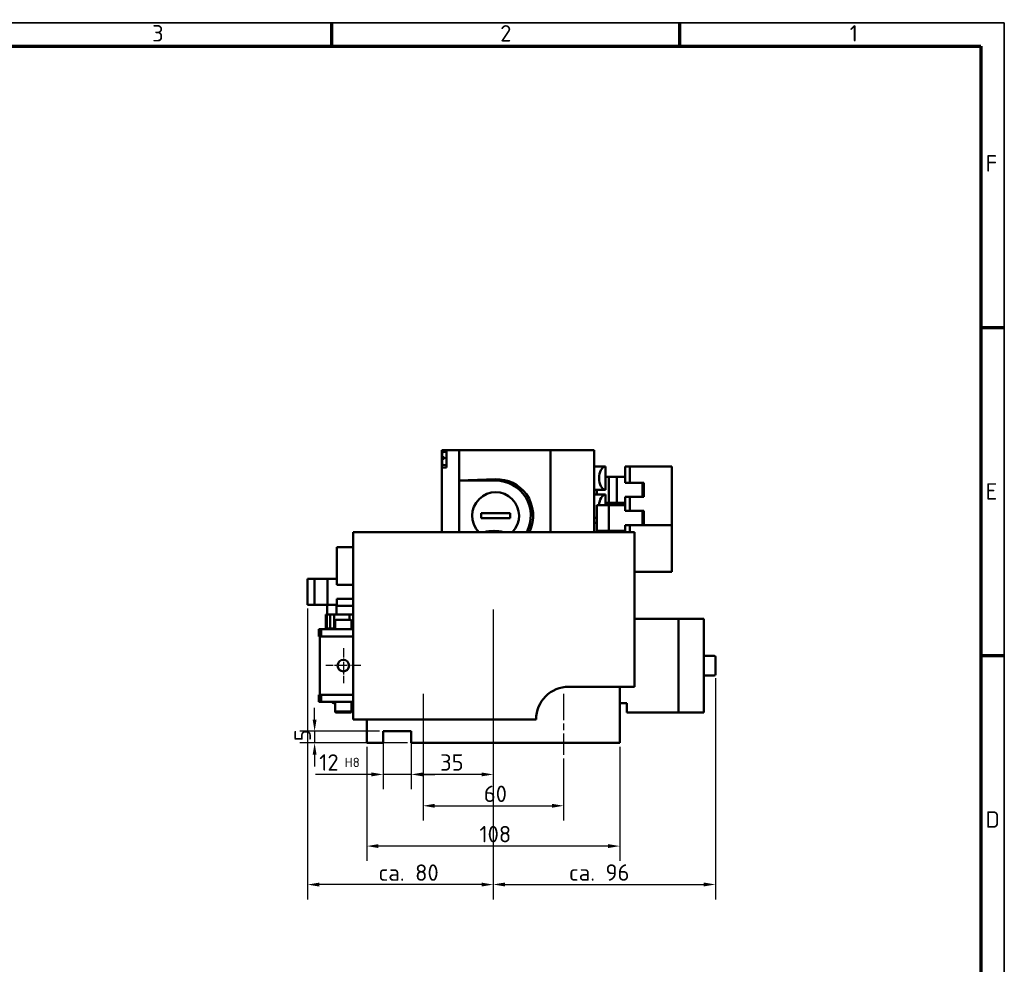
# Model space of a CAD drawing. Header units: millimetres. Extents: x 10 to 1178, y 10 to 831.
# Tile 5 of 5: x 758 to 1178, y 428 to 831. Entities that reach past the tile are written whole.
import ezdxf

# ---------------------------------------------------------------- set-up
doc = ezdxf.new("R2010")
doc.units = ezdxf.units.MM
doc.header["$LTSCALE"] = 2
doc.linetypes.add('CHAIN', pattern=[0.3543, 0.2362, -0.0295, 0.0591, -0.0295])
doc.layers.get('0').update_dxf_attribs({"lineweight": 25})
for name, color, linetype, lineweight in [('Bemaßung (ISO)', 7, 'Continuous', 25), ('Mittellinie (ISO)', 7, 'Continuous', 25), ('Mittelpunktmarkierung (ISO)', 7, 'Continuous', 25), ('Rahmen (ISO)', 7, 'Continuous', 70), ('Sichtbar (ISO)', 7, 'Continuous', 50), ('Symbol (ISO)', 7, 'Continuous', 25)]:
    doc.layers.add(name, color=color, linetype=linetype, lineweight=lineweight)
doc.styles.add('Notiztext (DIN)', font='isocpeur.ttf')
doc.dimstyles.new('Standard (DIN)', dxfattribs={"dimscale": 2, "dimtxt": 3.5, "dimasz": 2.5, "dimexe": 3.175, "dimexo": 0.8, "dimgap": 0.8, "dimtad": 1, "dimdec": 3, "dimrnd": 1e-08, "dimtxsty": 'Notiztext (DIN)', "dimcen": 0.09, "dimdle": 10, "dimclrd": 256, "dimclre": 256, "dimclrt": 256, "dimazin": 2, "dimtfac": 0.571429, "dimtdec": 3, "dimtmove": 0, "dimatfit": 3, "dimfxl": 1, "dimtolj": 1, "dimlwd": -1, "dimlwe": -1, "dimarcsym": 0})

# ---------------------------------------------------------------- blocks, each defined once
blk = doc.blocks.new('Ränder Hagen+Goebel Rahmen')
at = {"layer": 'Rahmen (ISO)', "linetype": 'Continuous', "lineweight": 35}
for p, q in [((5, 415), (589, 415)), ((589, 415), (589, 5))]:
    blk.add_line(p, q, dxfattribs=at)
at = {"layer": 'Rahmen (ISO)'}
for p, q in [((445.5, 410), (445.5, 415)), ((519.75, 410), (519.75, 415)), ((10, 410), (584, 410)), ((584, 410), (584, 10)), ((584, 350), (589, 350)), ((584, 280), (589, 280))]:
    blk.add_line(p, q, dxfattribs=at)
at = {"layer": 'Symbol (ISO)', "char_height": 3.5, "style": 'Notiztext (DIN)'}
for s, insert, attachment_point in [('3', (408.375, 411), 8), ('2', (482.625, 411), 8), ('1', (556.875, 411), 8), ('F', (585, 385), 4), ('E', (585, 315), 4), ('D', (585, 245), 4)]:
    blk.add_mtext(s, dxfattribs=dict(at, insert=insert, attachment_point=attachment_point))
blk = doc.blocks.new('*D13')
at = {"layer": 'Bemaßung (ISO)'}
for p, q in [((959.9, 578.06), (959.9, 502.89)), ((924.9, 521.06), (924.9, 502.89)), ((954.9, 509.24), (929.9, 509.24))]:
    blk.add_line(p, q, dxfattribs=at)
for points in [[(929.9, 510.07), (929.9, 508.41), (924.9, 509.24)], [(954.9, 510.07), (954.9, 508.41), (959.9, 509.24)]]:
    blk.add_solid(points, dxfattribs=at)
at = {"layer": 'Defpoints', "color": 0}
for p in [(959.9, 579.66), (924.9, 522.66), (924.9, 509.24)]:
    blk.add_point(p, dxfattribs=at)
at = {"layer": 'Bemaßung (ISO)', "insert": (937.2, 517.84), "char_height": 7, "attachment_point": 1, "style": 'Notiztext (DIN)'}
blk.add_mtext('\\A1;35', dxfattribs=at)
blk = doc.blocks.new('*D14')
at = {"layer": 'Bemaßung (ISO)'}
for p, q in [((912.9, 526.06), (912.9, 502.9)), ((924.9, 526.06), (924.9, 502.9)), ((907.9, 509.25), (884, 509.25)), ((924.9, 509.25), (912.9, 509.25)), ((929.9, 509.25), (934.9, 509.25))]:
    blk.add_line(p, q, dxfattribs=at)
for points in [[(907.9, 510.08), (907.9, 508.42), (912.9, 509.25)], [(929.9, 510.08), (929.9, 508.42), (924.9, 509.25)]]:
    blk.add_solid(points, dxfattribs=at)
at = {"layer": 'Defpoints', "color": 0}
for p in [(912.9, 527.66), (924.9, 527.66), (924.9, 509.25)]:
    blk.add_point(p, dxfattribs=at)
at = {"layer": 'Bemaßung (ISO)', "insert": (885.6, 517.85), "char_height": 7, "attachment_point": 1, "style": 'Notiztext (DIN)'}
blk.add_mtext('\\A1;12\\fISOCPEUR|b0|i0;\\H4.0000; H8', dxfattribs=at)
blk = doc.blocks.new('*D22')
at = {"layer": 'Bemaßung (ISO)'}
for p, q in [((929.9, 542.06), (929.9, 489.51)), ((989.9, 516.06), (989.9, 489.51)), ((934.9, 495.86), (984.9, 495.86))]:
    blk.add_line(p, q, dxfattribs=at)
for points in [[(934.9, 496.69), (934.9, 495.03), (929.9, 495.86)], [(984.9, 496.69), (984.9, 495.03), (989.9, 495.86)]]:
    blk.add_solid(points, dxfattribs=at)
at = {"layer": 'Defpoints', "color": 0}
for p in [(929.9, 543.66), (989.9, 517.66), (989.9, 495.86)]:
    blk.add_point(p, dxfattribs=at)
at = {"layer": 'Bemaßung (ISO)', "insert": (955.86, 504.46), "char_height": 7, "attachment_point": 1, "style": 'Notiztext (DIN)'}
blk.add_mtext('\\A1;60', dxfattribs=at)
blk = doc.blocks.new('*D23')
at = {"layer": 'Bemaßung (ISO)'}
for p, q in [((905.9, 521.06), (905.9, 472.31)), ((1013.9, 521.06), (1013.9, 472.31)), ((1008.9, 478.66), (910.9, 478.66))]:
    blk.add_line(p, q, dxfattribs=at)
for points in [[(910.9, 479.5), (910.9, 477.83), (905.9, 478.66)], [(1008.9, 479.5), (1008.9, 477.83), (1013.9, 478.66)]]:
    blk.add_solid(points, dxfattribs=at)
at = {"layer": 'Defpoints', "color": 0}
for p in [(905.9, 522.66), (1013.9, 522.66), (905.9, 478.66)]:
    blk.add_point(p, dxfattribs=at)
at = {"layer": 'Bemaßung (ISO)', "insert": (953.97, 487.26), "char_height": 7, "attachment_point": 1, "style": 'Notiztext (DIN)'}
blk.add_mtext('\\A1;108', dxfattribs=at)
blk = doc.blocks.new('*D24')
at = {"layer": 'Bemaßung (ISO)'}
for p, q in [((883.64, 532.66), (883.64, 537.66)), ((911.3, 527.66), (877.29, 527.66)), ((883.64, 527.66), (883.64, 522.66)), ((923.3, 522.66), (877.29, 522.66)), ((883.64, 517.66), (883.64, 512.66))]:
    blk.add_line(p, q, dxfattribs=at)
for points in [[(882.81, 532.66), (884.47, 532.66), (883.64, 527.66)], [(882.81, 517.66), (884.47, 517.66), (883.64, 522.66)]]:
    blk.add_solid(points, dxfattribs=at)
at = {"layer": 'Defpoints', "color": 0}
for p in [(912.9, 527.66), (883.64, 522.66), (924.9, 522.66)]:
    blk.add_point(p, dxfattribs=at)
at = {"layer": 'Bemaßung (ISO)', "insert": (875.04, 523.41), "char_height": 7, "attachment_point": 1, "rotation": 90, "style": 'Notiztext (DIN)'}
blk.add_mtext('\\A1;5', dxfattribs=at)
blk = doc.blocks.new('*D25')
at = {"layer": 'Bemaßung (ISO)'}
for p, q in [((880.65, 580.06), (880.65, 455.88)), ((959.9, 578.06), (959.9, 455.88)), ((954.9, 462.23), (885.65, 462.23))]:
    blk.add_line(p, q, dxfattribs=at)
for points in [[(885.65, 463.07), (885.65, 461.4), (880.65, 462.23)], [(954.9, 463.07), (954.9, 461.4), (959.9, 462.23)]]:
    blk.add_solid(points, dxfattribs=at)
at = {"layer": 'Defpoints', "color": 0}
for p in [(880.65, 581.66), (959.9, 579.66), (880.65, 462.23)]:
    blk.add_point(p, dxfattribs=at)
at = {"layer": 'Bemaßung (ISO)', "insert": (906.45, 470.84), "char_height": 7, "attachment_point": 1, "style": 'Notiztext (DIN)'}
blk.add_mtext('\\A1; ca. 80', dxfattribs=at)
blk = doc.blocks.new('*D26')
at = {"layer": 'Bemaßung (ISO)'}
for p, q in [((959.9, 578.06), (959.9, 455.93)), ((1054.7, 550.31), (1054.7, 455.93)), ((964.9, 462.28), (1049.7, 462.28))]:
    blk.add_line(p, q, dxfattribs=at)
for points in [[(964.9, 463.11), (964.9, 461.45), (959.9, 462.28)], [(1049.7, 463.11), (1049.7, 461.45), (1054.7, 462.28)]]:
    blk.add_solid(points, dxfattribs=at)
at = {"layer": 'Defpoints', "color": 0}
for p in [(959.9, 579.66), (1054.7, 551.91), (1054.7, 462.28)]:
    blk.add_point(p, dxfattribs=at)
at = {"layer": 'Bemaßung (ISO)', "insert": (987.73, 470.88), "char_height": 7, "attachment_point": 1, "style": 'Notiztext (DIN)'}
blk.add_mtext('\\A1; ca. 96', dxfattribs=at)

msp = doc.modelspace()

# ---------------------------------------------------------------- linework, layer by layer
at = {"layer": 'Mittellinie (ISO)', "linetype": 'CHAIN', "ltscale": 23.990969}
for p, q in [((959.9009, 579.6645), (959.9009, 517.6645)), ((929.9009, 543.6645), (929.9009, 517.6645)), ((989.9009, 543.6645), (989.9009, 517.6645))]:
    msp.add_line(p, q, dxfattribs=at)
at = {"layer": 'Mittelpunktmarkierung (ISO)', "linetype": 'CHAIN', "ltscale": 8.287841}
for p, q in [((895.9009, 563.123), (895.9009, 548.206)), ((903.3594, 555.6645), (888.4424, 555.6645))]:
    msp.add_line(p, q, dxfattribs=at)
at = {"layer": 'Sichtbar (ISO)'}
for p, q in [((937.9009, 647.5645), (937.9009, 644.2645)), ((939.9009, 647.5645), (937.9009, 647.5645)), ((939.9009, 647.5645), (939.9009, 640.2645)), ((945.4009, 647.5645), (939.9009, 647.5645)), ((945.4009, 647.5645), (945.4009, 647.6645)), ((982.3707, 647.6645), (945.4009, 647.6645)), ((945.4009, 647.5645), (945.4009, 612.6645)), ((982.3707, 647.6645), (984.3009, 647.6645)), ((984.9707, 647.6645), (984.3009, 647.6645)), ((984.3009, 612.6645), (984.3009, 647.6645)), ((989.8271, 647.6645), (984.9707, 647.6645)), ((992.0441, 647.6645), (989.8271, 647.6645)), ((999.3963, 647.6645), (992.0441, 647.6645)), ((1001.5093, 647.6645), (999.3963, 647.6645)), ((1001.9009, 647.6645), (1001.5093, 647.6645)), ((1001.9009, 647.6645), (1002.9009, 647.6645)), ((1002.9009, 612.6645), (1002.9009, 647.6645)), ((937.9009, 644.2645), (937.9009, 640.2645)), ((938.1009, 644.6645), (938.1009, 646.2489)), ((938.1009, 644.6645), (938.5573, 644.6645)), ((938.5573, 643.8645), (938.1009, 643.8645)), ((938.1009, 641.8801), (938.1009, 643.8645)), ((938.5573, 646.747), (939.9009, 646.8645)), ((938.5573, 644.6645), (938.9109, 644.6645)), ((938.9109, 643.8645), (938.5573, 643.8645)), ((938.9109, 643.8645), (938.9109, 644.6645)), ((939.9009, 640.2645), (937.9009, 640.2645)), ((937.9009, 640.2645), (937.9009, 612.6645)), ((938.5573, 641.382), (939.9009, 641.2645)), ((1002.9009, 640.6545), (1007.8235, 640.6545)), ((1007.8235, 630.6745), (1007.8235, 640.6545)), ((1016.1509, 640.6645), (1018.1509, 640.6645)), ((1016.1509, 633.6645), (1016.1509, 640.6645)), ((1018.1509, 640.6645), (1018.1509, 633.6645)), ((1018.1509, 640.6645), (1036.1509, 640.6645)), ((1036.1509, 615.6645), (1036.1509, 640.6645)), ((945.4009, 634.6645), (960.9009, 635.2058)), ((960.9009, 634.6645), (945.4009, 634.6645)), ((1009.1509, 636.1645), (1007.8235, 636.1645)), ((1012.6509, 636.1645), (1009.1509, 636.1645)), ((1009.1509, 625.1645), (1009.1509, 636.1645)), ((1016.1509, 636.1645), (1012.6509, 636.1645)), ((1012.6509, 625.1645), (1012.6509, 636.1645)), ((1002.9009, 630.6745), (1007.8235, 630.6745)), ((1004.1509, 628.6545), (1004.1509, 630.6745)), ((1018.1509, 633.6645), (1016.1509, 633.6645)), ((1018.1509, 633.6645), (1024.1509, 633.6645)), ((1023.6509, 633.6645), (1024.1509, 633.1645)), ((1023.6509, 633.6645), (1023.6509, 627.6645)), ((1024.1509, 633.6645), (1024.1509, 627.6645)), ((1002.9009, 628.6545), (1007.8235, 628.6545)), ((1007.8235, 624.1645), (1007.8235, 628.6545)), ((1016.1509, 627.6645), (1018.1509, 627.6645)), ((1016.1509, 621.6645), (1016.1509, 627.6645)), ((1018.1509, 627.6645), (1018.1509, 621.6645)), ((1024.1509, 627.6645), (1018.1509, 627.6645)), ((1023.6509, 627.6645), (1024.1509, 628.1645)), ((1004.1509, 624.1645), (1004.1509, 613.1645)), ((1004.1509, 624.1645), (1009.1509, 624.1645)), ((1009.1509, 625.1645), (1007.8235, 625.1645)), ((1012.6509, 625.1645), (1009.1509, 625.1645)), ((1009.1509, 624.1645), (1009.1509, 613.1645)), ((1009.1509, 624.1645), (1016.1509, 624.1645)), ((1016.1509, 625.1645), (1012.6509, 625.1645)), ((954.7502, 620.6645), (967.0515, 620.6645)), ((967.0515, 618.6645), (954.7502, 618.6645)), ((1002.9009, 618.6745), (1004.1509, 618.6745)), ((1018.1509, 621.6645), (1016.1509, 621.6645)), ((1018.1509, 621.6645), (1024.1509, 621.6645)), ((1023.6509, 621.6645), (1023.6509, 615.6645)), ((1024.1509, 621.1645), (1023.6509, 621.6645)), ((1024.1509, 621.6645), (1024.1509, 615.6645)), ((1002.9009, 616.6545), (1004.1509, 616.6545)), ((1016.1509, 615.6645), (1018.1509, 615.6645)), ((1016.1509, 614.6645), (1016.1509, 615.6645)), ((1016.1509, 612.6645), (1016.1509, 614.6645)), ((1018.1509, 615.6645), (1018.1509, 612.6645)), ((1018.1509, 615.6645), (1036.1509, 615.6645)), ((1024.1509, 616.1645), (1023.6509, 615.6645)), ((1036.1509, 595.6645), (1036.1509, 615.6645)), ((900.1509, 532.6645), (900.1509, 612.6645)), ((900.1509, 612.6645), (1020.1509, 612.6645)), ((1004.1509, 613.1645), (1009.1509, 613.1645)), ((1007.8235, 612.6645), (1007.8235, 613.1645)), ((1009.1509, 613.1645), (1016.1509, 613.1645)), ((1020.1509, 612.6645), (1020.1509, 546.6645)), ((893.1509, 606.1645), (893.1509, 590.1645)), ((900.1509, 606.1645), (893.1509, 606.1645)), ((880.6509, 592.6645), (883.6509, 592.6645)), ((880.6509, 581.6645), (880.6509, 592.6645)), ((883.6509, 592.6645), (889.1509, 592.6645)), ((883.6509, 581.6645), (883.6509, 592.6645)), ((889.1509, 592.6645), (889.1509, 581.6645)), ((889.1509, 592.6645), (893.1509, 592.6645)), ((1020.1509, 595.6645), (1036.1509, 595.6645)), ((893.1509, 590.1645), (900.1509, 590.1645)), ((900.1509, 584.1645), (893.1509, 584.1645)), ((893.1509, 584.1645), (893.1509, 581.1645)), ((883.6509, 581.6645), (880.6509, 581.6645)), ((889.1509, 581.6645), (883.6509, 581.6645)), ((888.9509, 581.6645), (888.9509, 577.4645)), ((893.1509, 581.6645), (889.1509, 581.6645)), ((892.9509, 581.6645), (892.9509, 577.4645)), ((900.1509, 581.1645), (893.1509, 581.1645)), ((888.4009, 577.4645), (888.8627, 577.4645)), ((888.4009, 571.1645), (888.4009, 577.4645)), ((888.8627, 577.4645), (890.2742, 577.4645)), ((888.8627, 571.4645), (888.8627, 577.4645)), ((890.2742, 577.4645), (892.0364, 577.4645)), ((890.2742, 577.4645), (890.2742, 571.4645)), ((892.0364, 577.4645), (892.0364, 571.4645)), ((892.0364, 577.4645), (898.4921, 577.4645)), ((898.4921, 577.4645), (900.1509, 577.4645)), ((898.4921, 575.1645), (898.4921, 577.4645)), ((892.4009, 574.7645), (892.4009, 571.1645)), ((892.8009, 575.1645), (899.0009, 575.1645)), ((899.4009, 574.7645), (899.4009, 571.1645)), ((1038.9009, 575.6645), (1020.1509, 575.6645)), ((1038.9009, 535.6645), (1038.9009, 575.6645)), ((1049.7009, 575.6645), (1038.9009, 575.6645)), ((1038.9009, 575.6645), (1038.9009, 535.6645)), ((1049.7009, 575.6645), (1049.7009, 535.6645)), ((886.4009, 571.1645), (885.4009, 571.1645)), ((885.4009, 571.1645), (885.4009, 568.1645)), ((885.4009, 568.1645), (885.9009, 568.1645)), ((885.9009, 543.1645), (885.9009, 568.1645)), ((885.9009, 568.1645), (900.1509, 568.1645)), ((886.4009, 568.1645), (886.4009, 571.1645)), ((900.1509, 571.1645), (886.4009, 571.1645)), ((888.8627, 571.4645), (892.0364, 571.4645)), ((899.4009, 571.4645), (900.1509, 571.4645)), ((1054.2009, 559.9145), (1049.7009, 559.9145)), ((1054.7009, 559.4145), (1054.7009, 551.9145)), ((1054.2009, 551.4145), (1049.7009, 551.4145)), ((1020.1509, 546.6645), (992.1509, 546.6645)), ((1013.9009, 522.6645), (1013.9009, 546.6645)), ((885.9009, 543.1645), (885.4009, 543.1645)), ((885.4009, 543.1645), (885.4009, 540.1645)), ((900.1509, 543.1645), (885.9009, 543.1645)), ((886.4009, 540.1645), (886.4009, 543.1645)), ((885.4009, 540.1645), (886.4009, 540.1645)), ((900.1509, 540.1645), (886.4009, 540.1645)), ((892.4009, 539.6645), (891.9009, 539.6645)), ((892.4009, 536.5645), (892.4009, 540.1645)), ((899.4009, 536.5645), (899.4009, 540.1645)), ((899.9009, 539.6645), (899.4009, 539.6645)), ((1013.9009, 539.6645), (1016.9009, 539.6645)), ((1016.9009, 539.6645), (1016.9009, 535.6645)), ((892.4009, 536.0645), (892.4009, 536.5645)), ((899.0009, 536.1645), (892.8009, 536.1645)), ((899.0009, 535.6645), (892.8009, 535.6645)), ((899.4009, 536.0645), (899.4009, 536.5645)), ((1016.9009, 535.6645), (1038.9009, 535.6645)), ((1049.7009, 535.6645), (1038.9009, 535.6645)), ((978.1509, 532.6645), (900.1509, 532.6645)), ((905.9009, 532.6645), (905.9009, 522.6645)), ((912.9009, 522.6645), (912.9009, 527.6645)), ((912.9009, 527.6645), (924.9009, 527.6645)), ((924.9009, 527.6645), (924.9009, 522.6645)), ((905.9009, 522.6645), (912.9009, 522.6645)), ((924.9009, 522.6645), (1013.9009, 522.6645))]:
    msp.add_line(p, q, dxfattribs=at)
at = {"layer": 'Sichtbar (ISO)', "flags": 128}
for points in [[(1007.7565, 640.6482), (1007.7619, 640.6487), (1007.7671, 640.6492), (1007.7721, 640.6496), (1007.7769, 640.65), (1007.7814, 640.6505), (1007.7858, 640.6509), (1007.7899, 640.6512), (1007.7937, 640.6516), (1007.7973, 640.6519), (1007.8007, 640.6523), (1007.8039, 640.6526), (1007.8068, 640.6528), (1007.8095, 640.6531), (1007.8119, 640.6533), (1007.8141, 640.6536), (1007.8161, 640.6538), (1007.8178, 640.6539), (1007.8194, 640.6541), (1007.8206, 640.6542), (1007.8217, 640.6543), (1007.8225, 640.6544), (1007.8231, 640.6545), (1007.8234, 640.6545), (1007.8235, 640.6545)], [(1007.8235, 630.6745), (1007.8234, 630.6745), (1007.8231, 630.6745), (1007.8225, 630.6746), (1007.8217, 630.6747), (1007.8206, 630.6748), (1007.8194, 630.6749), (1007.8178, 630.6751), (1007.8161, 630.6752), (1007.8141, 630.6754), (1007.8119, 630.6757), (1007.8095, 630.6759), (1007.8068, 630.6762), (1007.8039, 630.6764), (1007.8007, 630.6767), (1007.7973, 630.6771), (1007.7937, 630.6774), (1007.7899, 630.6778), (1007.7858, 630.6781), (1007.7814, 630.6785), (1007.7769, 630.679), (1007.7721, 630.6794), (1007.7671, 630.6798), (1007.7619, 630.6803), (1007.7565, 630.6808)], [(1007.7565, 628.6482), (1007.7619, 628.6487), (1007.7671, 628.6492), (1007.7721, 628.6496), (1007.7769, 628.65), (1007.7814, 628.6505), (1007.7858, 628.6509), (1007.7899, 628.6512), (1007.7937, 628.6516), (1007.7973, 628.6519), (1007.8007, 628.6523), (1007.8039, 628.6526), (1007.8068, 628.6528), (1007.8095, 628.6531), (1007.8119, 628.6533), (1007.8141, 628.6536), (1007.8161, 628.6538), (1007.8178, 628.6539), (1007.8194, 628.6541), (1007.8206, 628.6542), (1007.8217, 628.6543), (1007.8225, 628.6544), (1007.8231, 628.6545), (1007.8234, 628.6545), (1007.8235, 628.6545)]]:
    msp.add_lwpolyline(points, dxfattribs=at)
at = {"layer": 'Sichtbar (ISO)'}
msp.add_circle((895.9009, 555.6645), 2.4585, dxfattribs=at)
for centre, radius, start, end in [((938.6009, 646.2489), 0.5, 95, 180), ((938.6009, 641.8801), 0.5, 180, 265), ((960.9009, 619.6645), 15, 332.181861, 90), ((960.9009, 619.6645), 10, 315.572996, 224.427004), ((960.9009, 619.6645), 16, 334.05552, 34.813388), ((960.9009, 619.6645), 6.2314, 170.76541, 189.23459), ((960.9009, 619.6645), 6.2314, 350.76541, 9.23459), ((892.8009, 574.7645), 0.4, 90, 180), ((899.0009, 574.7645), 0.4, 0, 90), ((1054.2009, 559.4145), 0.5, 0, 90), ((1054.2009, 551.9145), 0.5, 270, 0), ((992.1509, 532.6645), 14, 90, 180), ((891.9009, 540.6645), 1, 210, 270), ((899.9009, 540.6645), 1, 270, 284.477512), ((892.8009, 536.5645), 0.4, 180, 270), ((892.8009, 536.0645), 0.4, 180, 270), ((899.0009, 536.5645), 0.4, 270, 0), ((899.0009, 536.0645), 0.4, 270, 0)]:
    msp.add_arc(centre, radius, start, end, dxfattribs=at)
for centre, major_axis, ratio, start_param, end_param in [((1007.9009, 635.6645), (0, 4.99), 0.57735027, 0.05012118, 3.09147147), ((961.4442, 619.6645), (-15.5602, 0), 0.99939008, 3.76943288, 4.74731685), ((1007.9009, 623.6645), (0, 4.99), 0.57735027, 0.05012118, 1.47042749), ((960.0844, 594.9978), (0, 18.1391), 0.99778572, 6.27951047, 6.51192146), ((960.2174, 594.9978), (0, 18.1391), 0.99778572, 6.05444916, 6.51192146), ((1007.9009, 611.6645), (0, 4.99), 0.57735027, 1.26547338, 1.36902932)]:
    msp.add_ellipse(centre, major_axis=major_axis, ratio=ratio, start_param=start_param, end_param=end_param, dxfattribs=at)

# ---------------------------------------------------------------- block references
at = {"xscale": 2, "yscale": 2, "zscale": 2}
msp.add_blockref('Ränder Hagen+Goebel Rahmen', (0, 0), dxfattribs=at)

# ---------------------------------------------------------------- dimensions: what is measured, and where the dimension line sits
at = {"layer": 'Bemaßung (ISO)'}
for base, p1, p2, text, picture, middle in [((880.6509, 462.2333), (959.9009, 579.6645), (880.6509, 581.6645), ' ca. 80', '*D25', (920.8035, 462.2333)), ((1054.7009, 462.2786), (959.9009, 579.6645), (1054.7009, 551.9145), ' ca. 96', '*D26', (1002.0803, 462.2786)), ((924.9009, 509.249), (912.9009, 527.6645), (924.9009, 527.6645), '<>\\fISOCPEUR|b0|i0;\\H4.0000; H8', '*D14', (893.4509, 509.249))]:
    dim = msp.add_linear_dim(base=base, p1=p1, p2=p2, angle=180, text=text, dimstyle='Standard (DIN)', override={"dimdec": 3, "dimtp": 0, "dimtm": 0, "dimtdec": 3, "dimatfit": 2}, dxfattribs=at)
    dim.commit()
    dim.dimension.update_dxf_attribs({"geometry": picture, "text_midpoint": middle, "dimtype": 160})
for base, p1, p2, angle, picture, middle in [((924.9009, 509.241), (959.9009, 579.6645), (924.9009, 522.6645), 180, '*D13', (941.4024, 509.241)), ((989.9009, 495.8605), (929.9009, 543.6645), (989.9009, 517.6645), 180, '*D22', (960.0647, 495.8605)), ((883.6407, 522.6645), (912.9009, 527.6645), (924.9009, 522.6645), 90, '*D24', (883.6407, 525.1645)), ((905.9009, 478.6645), (1013.9009, 522.6645), (905.9009, 522.6645), 180, '*D23', (959.9175, 478.6645))]:
    dim = msp.add_linear_dim(base=base, p1=p1, p2=p2, angle=angle, dimstyle='Standard (DIN)', override={"dimdec": 3, "dimtp": 0, "dimtm": 0, "dimtdec": 3, "dimatfit": 2}, dxfattribs=at)
    dim.commit()
    dim.dimension.update_dxf_attribs({"geometry": picture, "text_midpoint": middle, "dimtype": 160})

doc.saveas('drawing.dxf')
